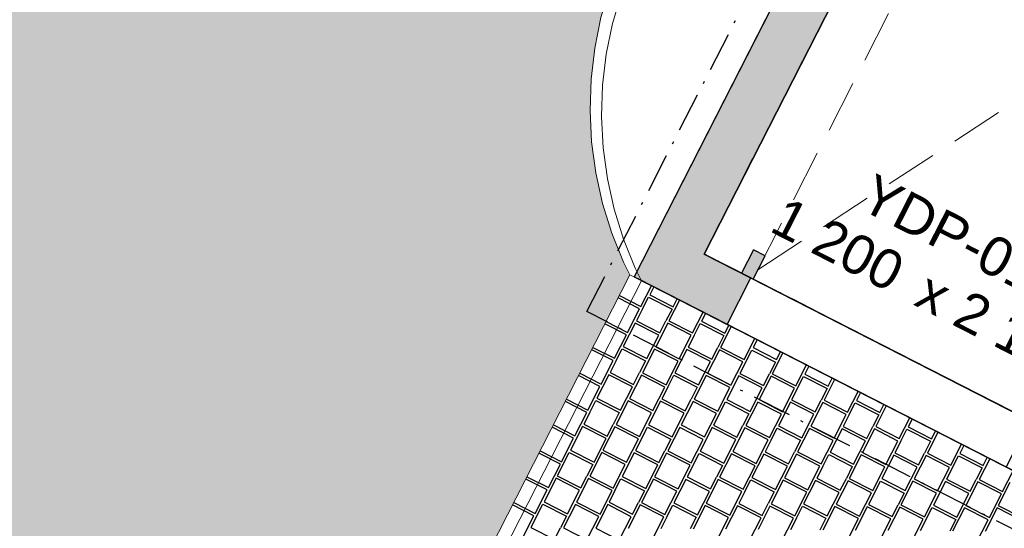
# Model space of a CAD drawing. Header units: millimetres. Extents: x 91549 to 157794, y 81579 to 142563.
# Tile 48 of 112: x 115373 to 119143, y 128778 to 130724. Entities that reach past the tile are written whole.
import ezdxf
from ezdxf.enums import TextEntityAlignment as Align

# ---------------------------------------------------------------- set-up
doc = ezdxf.new("R2010")
doc.units = ezdxf.units.MM
doc.header["$LTSCALE"] = 0.5
doc.header["$MEASUREMENT"] = 0
for name, pattern in [('Over snittplan', [520, 300, -100, 20, -100]), ('PLINE', [0]), ('Under snittplan', [600, 400, -200])]:
    doc.linetypes.add(name, pattern=pattern)
for name, color, linetype in [('231- Bærende yttervegger (Skravur)(Nye konstruksjoner)', 7, 'Continuous'), ('231- Bærende yttervegger(Nye konstruksjoner)', 7, 'Continuous'), ('244- Vinduer_ dører_ foldevegger(Nye konstruksjoner)', 7, 'Continuous'), ('26-- Yttertak(Nye konstruksjoner)', 7, 'Continuous'), ('761- Veger (kjøreveger_ sykkel- og gangveier mv) (Skravur)(Nye konstruksjoner)', 7, 'Continuous'), ('761- Veger (kjøreveger_ sykkel- og gangveier mv)(Nye konstruksjoner)', 7, 'Continuous'), ('842-M___1_100 Målsetting bygning(Nye konstruksjoner)', 7, 'Continuous'), ('852- Teknisk_symbolsk informasjon_ bygning(Nye konstruksjoner)', 7, 'Continuous'), ('862- M___BTA(Nye konstruksjoner)', 7, 'Continuous'), ('862- M___BTA(Polylinje)(Nye konstruksjoner)', 7, 'Continuous'), ('862- M___BTA(Tekst)(Nye konstruksjoner)', 7, 'Continuous'), ('862- M___Nettoareal(Nye konstruksjoner)', 7, 'Continuous'), ('862- M___Nettoareal(Polylinje)(Nye konstruksjoner)', 7, 'Continuous'), ('862- M___Nettoareal(Tekst)(Nye konstruksjoner)', 7, 'Continuous'), ('878- Annen overflate_visuell informasjon(Nye konstruksjoner)', 7, 'Continuous')]:
    doc.layers.add(name, color=color, linetype=linetype)
doc.layers.add('234- Vinduer_ dører_ porter(Nye konstruksjoner)', color=7, linetype='Continuous', lineweight=0)
doc.layers.add('256- Faste himlinger og overflatebehandling(Nye konstruksjoner)', color=7, linetype='Continuous', lineweight=0)
doc.styles.add('GENERATED_STYLE_1', font='arial.ttf')
doc.dimstyles.new('GENERATED_STYLE__1', dxfattribs={"dimtxt": 270.000005, "dimasz": 190, "dimexe": 0.18, "dimexo": 0.0625, "dimgap": 0, "dimtad": 1, "dimdec": 0, "dimzin": 0, "dimdsep": 46, "dimtxsty": 'GENERATED_STYLE_1', "dimblk": 'ARROWHEAD_6', "dimblk1": 'ARROWHEAD_6', "dimblk2": 'ARROWHEAD_6', "dimcen": 0.09, "dimse1": 1, "dimse2": 1, "dimclrd": 256, "dimclre": 256, "dimclrt": 256, "dimadec": 1, "dimazin": 0, "dimtfac": 1, "dimtdec": 4, "dimtmove": 0, "dimatfit": 3, "dimfxl": 1, "dimtolj": 1, "dimtzin": 0, "dimarcsym": 0})

# ---------------------------------------------------------------- blocks, each defined once
blk = doc.blocks.new('BTA boder ca.__2_1', base_point=(120955.3, 134882.4))
at = {"layer": '862- M___BTA(Polylinje)(Nye konstruksjoner)', "linetype": 'PLINE', "flags": 128}
blk.add_lwpolyline([(119203.2, 132634.4), (117724.9, 129740), (125962.6, 125532.5), (127440.9, 128426.8)], close=True, dxfattribs=at)
at = {"layer": '862- M___BTA(Tekst)(Nye konstruksjoner)', "style": 'GENERATED_STYLE_1'}
for tag, height, p in [('DUMMY_862', 200, (121408.7, 135856.4)), ('ROOM_NAME', 250, (121758.6, 135620.5)), ('DUMMY_861', 250, (120781.9, 133765.5))]:
    blk.add_attdef(tag, text='', height=height, rotation=242.9436, dxfattribs=at).set_placement(p, align=Align.TOP_LEFT)
blk = doc.blocks.new('Bod_107_9_1', base_point=(119871.3, 131264.6))
at = {"layer": '862- M___Nettoareal(Polylinje)(Nye konstruksjoner)', "linetype": 'PLINE', "flags": 128}
blk.add_lwpolyline([(119848.8, 128879.8), (121145.1, 131417.9), (119290.4, 132365.3), (117994, 129827.2)], close=True, dxfattribs=at)
at = {"layer": '862- M___Nettoareal(Tekst)(Nye konstruksjoner)', "insert": (119938, 131561.8), "char_height": 150, "attachment_point": 1, "rotation": 242.9436, "style": 'GENERATED_STYLE_1'}
blk.add_mtext('\\A1;{\\pql;\\pt0,24100;\\fArial|b0|i0|c0|p0;\\W1.000000;5,9\\fArial|b0|i0|c0|p0;\\W1.000000;\\A1{\\H.66x;\\S^  ;}\\fArial|b0|i0|c0|p0;\\W1.000000; m\\fArial|b0|i0|c0|p0;\\W1.000000;\\A1{\\H.66x;\\S2^  ;}}', dxfattribs=at)
at = {"layer": '862- M___Nettoareal(Tekst)(Nye konstruksjoner)', "style": 'GENERATED_STYLE_1'}
for tag, height, p in [('DUMMY_862', 150, (119970.5, 131545.2)), ('ROOM_NAME', 200, (120250.4, 131356.5)), ('DUMMY_861', 200, (120028.4, 130967.6))]:
    blk.add_attdef(tag, text='', height=height, rotation=242.9436, dxfattribs=at).set_placement(p, align=Align.TOP_LEFT)
blk = doc.blocks.new('Dørmarkør NOR[34]_1', base_point=(118615.5, 129285.2))
at = {"layer": '852- Teknisk_symbolsk informasjon_ bygning(Nye konstruksjoner)', "char_height": 150, "attachment_point": 7, "rotation": 332.9436, "style": 'GENERATED_STYLE_1'}
for s, insert in [('\\A1;{\\pql;\\pt0;\\fArial|b0|i0|c0|p0;\\W1.000000;\\fArial|b0|i0|c0|p0;\\H0.666667x;\\W1.000000;\\A1{\\H.66x;\\S^  ;}\\fArial|b0|i0|c0|p0;\\H1.500000x;\\W1.000000;\\fArial|b0|i0|c0|p0;\\W1.000000;}', (119547.3, 131109.5)), ('\\A1;{\\pql;\\pt0;\\fArial|b0|i0|c0|p0;\\W1.000000;1\xa0200\\fArial|b0|i0|c0|p0;\\W1.000000;\\A1{\\H.66x;\\S^  ;}\\fArial|b0|i0|c0|p0;\\W1.000000; x 2\xa0100\\fArial|b0|i0|c0|p0;\\W1.000000;\\A1{\\H.66x;\\S^  ;}}', (118218.4, 129878.2)), ('\\A1;{\\pql;\\pt0;\\fArial|b0|i0|c0|p0;\\W1.000000;YDP-01\\fArial|b0|i0|c0|p0;\\W1.000000;\\fArial|b0|i0|c0|p0;\\W1.000000;\\fArial|b0|i0|c0|p0;\\W1.000000;}', (118577.9, 130003.4))]:
    blk.add_mtext(s, dxfattribs=dict(at, insert=insert))
blk = doc.blocks.new('Leddport[27]_1', base_point=(-1071196.2, -15782375.2))
at = {"layer": '231- Bærende yttervegger (Skravur)(Nye konstruksjoner)', "linetype": 'Continuous'}
for points in [[(118226.5, 129820.7), (118182, 129843.5), (118136.5, 129754.4), (118181, 129731.7)], [(119231.9, 129194.9), (119276.4, 129172.2), (119321.9, 129261.2), (119277.4, 129284)]]:
    blk.add_hatch(color=256, dxfattribs=at).paths.add_polyline_path(points)
at = {"layer": '234- Vinduer_ dører_ porter(Nye konstruksjoner)', "linetype": 'Under snittplan'}
for p, q in [((118199.2, 129767.3), (119136.2, 131601.8)), ((119136.2, 131601.8), (120187.1, 131065.1)), ((119250.1, 129230.5), (119136.2, 131601.8)), ((118199.2, 129767.3), (120187.1, 131065.1)), ((120187.1, 131065.1), (119250.1, 129230.5))]:
    blk.add_line(p, q, dxfattribs=at)
at = {"layer": '244- Vinduer_ dører_ foldevegger(Nye konstruksjoner)', "linetype": 'PLINE'}
for p, q in [((118182, 129843.5), (118136.5, 129754.4)), ((118226.5, 129820.7), (118182, 129843.5)), ((118181, 129731.7), (118226.5, 129820.7)), ((118081.1, 129558.1), (118172.1, 129736.2)), ((118136.5, 129754.4), (118181, 129731.7)), ((119231.9, 129194.9), (118181, 129731.7)), ((119277.4, 129284), (119231.9, 129194.9)), ((119321.9, 129261.2), (119277.4, 129284)), ((119276.4, 129172.2), (119321.9, 129261.2)), ((119231.9, 129194.9), (119276.4, 129172.2)), ((119149.8, 129012.2), (119240.8, 129190.4))]:
    blk.add_line(p, q, dxfattribs=at)
at = {"layer": '852- Teknisk_symbolsk informasjon_ bygning(Nye konstruksjoner)'}
blk.add_blockref('Dørmarkør NOR[34]_1', (118615.5, 129285.2), dxfattribs=at)
blk = doc.blocks.new('*X122', base_point=(-1071196.2, -15782375.2))
at = {"layer": '761- Veger (kjøreveger_ sykkel- og gangveier mv) (Skravur)(Nye konstruksjoner)', "linetype": 'PLINE'}
for p, q in [((117750.8, 129626.5), (117791.4, 129706.1)), ((117800.4, 129701.5), (117785, 129671.3)), ((117746.2, 129617.5), (117664.3, 129659.3)), ((117668.9, 129668.3), (117750.8, 129626.5)), ((117757.5, 129617.4), (117780.4, 129662.4)), ((117780.4, 129662.4), (117870.4, 129616.4)), ((117785, 129671.3), (117875, 129625.4)), ((117899.4, 129650.9), (117858.7, 129571.3)), ((117875, 129625.4), (117890.4, 129655.5)), ((117700.2, 129527.5), (117746.2, 129617.5)), ((117757.5, 129617.4), (117734.5, 129572.4)), ((117870.4, 129616.4), (117847.4, 129571.4)), ((117734.5, 129572.4), (117824.4, 129526.5)), ((117824.4, 129526.5), (117847.4, 129571.4)), ((117858.7, 129571.3), (117948.7, 129525.4)), ((117948.7, 129525.4), (117989.3, 129605)), ((117998.3, 129600.4), (117982.9, 129570.3)), ((117695.6, 129518.5), (117613.7, 129560.4)), ((117618.3, 129569.4), (117700.2, 129527.5)), ((117729.9, 129563.4), (117684, 129473.5)), ((117819.8, 129517.5), (117729.9, 129563.4)), ((117854.1, 129562.3), (117808.2, 129472.4)), ((117944.1, 129516.4), (117854.1, 129562.3)), ((117955.3, 129516.3), (117978.3, 129561.3)), ((117978.3, 129561.3), (118068.3, 129515.3)), ((117982.9, 129570.3), (118072.9, 129524.3)), ((118097.2, 129549.9), (118056.6, 129470.3)), ((118072.9, 129524.3), (118088.2, 129554.5)), ((117649.7, 129428.6), (117695.6, 129518.5)), ((117773.9, 129427.5), (117819.8, 129517.5)), ((117898.1, 129426.5), (117944.1, 129516.4)), ((117955.3, 129516.3), (117932.4, 129471.3)), ((118068.3, 129515.3), (118045.3, 129470.4)), ((118146.5, 129424.3), (118187.2, 129503.9)), ((118196.2, 129499.3), (118180.8, 129469.2)), ((117645.1, 129419.6), (117563.2, 129461.4)), ((117567.8, 129470.4), (117649.7, 129428.6)), ((117656.4, 129419.5), (117679.4, 129464.5)), ((117679.4, 129464.5), (117769.3, 129418.5)), ((117684, 129473.5), (117773.9, 129427.5)), ((117803.6, 129463.4), (117757.6, 129373.5)), ((117893.5, 129417.5), (117803.6, 129463.4)), ((117808.2, 129472.4), (117898.1, 129426.5)), ((117927.8, 129462.3), (117881.8, 129372.4)), ((118017.7, 129416.4), (117927.8, 129462.3)), ((117932.4, 129471.3), (118022.3, 129425.4)), ((118052, 129461.3), (118006.1, 129371.3)), ((118022.3, 129425.4), (118045.3, 129470.4)), ((118141.9, 129415.3), (118052, 129461.3)), ((118056.6, 129470.3), (118146.5, 129424.3)), ((118153.2, 129415.2), (118176.2, 129460.2)), ((118176.2, 129460.2), (118266.1, 129414.3)), ((118180.8, 129469.2), (118270.7, 129423.3)), ((118295.1, 129448.8), (118254.5, 129369.2)), ((118270.7, 129423.3), (118286.1, 129453.4)), ((117599.2, 129329.6), (117645.1, 129419.6)), ((117656.4, 129419.5), (117633.4, 129374.5)), ((117769.3, 129418.5), (117746.3, 129373.6)), ((117847.6, 129327.5), (117893.5, 129417.5)), ((117971.8, 129326.5), (118017.7, 129416.4)), ((118096, 129325.4), (118141.9, 129415.3)), ((118153.2, 129415.2), (118130.3, 129370.3)), ((118266.1, 129414.3), (118243.2, 129369.3)), ((118344.4, 129323.3), (118385.1, 129402.9)), ((118394.1, 129398.3), (118378.7, 129368.1)), ((117594.6, 129320.7), (117512.7, 129362.5)), ((117517.3, 129371.5), (117599.2, 129329.6)), ((117628.8, 129365.5), (117582.9, 129275.6)), ((117718.8, 129319.6), (117628.8, 129365.5)), ((117633.4, 129374.5), (117723.4, 129328.6)), ((117753, 129364.5), (117707.1, 129274.5)), ((117723.4, 129328.6), (117746.3, 129373.6)), ((117843, 129318.5), (117753, 129364.5)), ((117757.6, 129373.5), (117847.6, 129327.5)), ((117854.3, 129318.4), (117877.2, 129363.4)), ((117877.2, 129363.4), (117967.2, 129317.5)), ((117881.8, 129372.4), (117971.8, 129326.5)), ((118001.5, 129362.3), (117955.5, 129272.4)), ((118091.4, 129316.4), (118001.5, 129362.3)), ((118006.1, 129371.3), (118096, 129325.4)), ((118125.7, 129361.3), (118079.7, 129271.3)), ((118215.6, 129315.3), (118125.7, 129361.3)), ((118130.3, 129370.3), (118220.2, 129324.3)), ((118249.9, 129360.2), (118203.9, 129270.3)), ((118220.2, 129324.3), (118243.2, 129369.3)), ((118339.8, 129314.3), (118249.9, 129360.2)), ((118254.5, 129369.2), (118344.4, 129323.3)), ((118351.1, 129314.2), (118374.1, 129359.1)), ((118374.1, 129359.1), (118464, 129313.2)), ((118378.7, 129368.1), (118468.6, 129322.2)), ((118493, 129347.7), (118452.4, 129268.1)), ((118468.6, 129322.2), (118484, 129352.3)), ((117548.6, 129230.7), (117594.6, 129320.7)), ((117672.8, 129229.6), (117718.8, 129319.6)), ((117797, 129228.6), (117843, 129318.5)), ((117854.3, 129318.4), (117831.3, 129273.5)), ((117967.2, 129317.5), (117944.2, 129272.5)), ((118045.5, 129226.4), (118091.4, 129316.4)), ((118169.7, 129225.4), (118215.6, 129315.3)), ((118293.9, 129224.3), (118339.8, 129314.3)), ((118351.1, 129314.2), (118328.1, 129269.2)), ((118464, 129313.2), (118441.1, 129268.2)), ((117466.7, 129272.5), (117548.6, 129230.7)), ((117582.9, 129275.6), (117672.8, 129229.6)), ((117707.1, 129274.5), (117797, 129228.6)), ((117831.3, 129273.5), (117921.3, 129227.5)), ((117921.3, 129227.5), (117944.2, 129272.5)), ((117955.5, 129272.4), (118045.5, 129226.4)), ((118079.7, 129271.3), (118169.7, 129225.4)), ((118203.9, 129270.3), (118293.9, 129224.3)), ((118542.3, 129222.2), (118583, 129301.8)), ((118592, 129297.2), (118576.6, 129267.1)), ((117544, 129221.7), (117462.1, 129263.5)), ((117555.3, 129221.6), (117578.3, 129266.6)), ((117578.3, 129266.6), (117668.2, 129220.6)), ((117702.5, 129265.5), (117656.6, 129175.6)), ((117792.5, 129219.6), (117702.5, 129265.5)), ((117826.7, 129264.5), (117780.8, 129174.5)), ((117916.7, 129218.5), (117826.7, 129264.5)), ((117950.9, 129263.4), (117905, 129173.4)), ((118040.9, 129217.4), (117950.9, 129263.4)), ((118052.2, 129217.4), (118075.1, 129262.3)), ((118075.1, 129262.3), (118165.1, 129216.4)), ((118199.3, 129261.3), (118153.4, 129171.3)), ((118289.3, 129215.3), (118199.3, 129261.3)), ((118323.5, 129260.2), (118277.6, 129170.2)), ((118413.5, 129214.3), (118323.5, 129260.2)), ((118328.1, 129269.2), (118418.1, 129223.2)), ((118447.8, 129259.1), (118401.8, 129169.2)), ((118418.1, 129223.2), (118441.1, 129268.2)), ((118537.7, 129213.2), (118447.8, 129259.1)), ((118452.4, 129268.1), (118542.3, 129222.2)), ((118549, 129213.1), (118572, 129258.1)), ((118572, 129258.1), (118661.9, 129212.1)), ((118576.6, 129267.1), (118666.5, 129221.1)), ((118690.9, 129246.7), (118650.2, 129167.1)), ((118666.5, 129221.1), (118681.9, 129251.2)), ((117498.1, 129131.8), (117544, 129221.7)), ((117555.3, 129221.6), (117532.4, 129176.6)), ((117668.2, 129220.6), (117645.3, 129175.7)), ((117746.5, 129129.6), (117792.5, 129219.6)), ((117870.7, 129128.6), (117916.7, 129218.5)), ((117994.9, 129127.5), (118040.9, 129217.4)), ((118052.2, 129217.4), (118029.2, 129172.4)), ((118165.1, 129216.4), (118142.1, 129171.4)), ((118243.3, 129125.4), (118289.3, 129215.3)), ((118367.6, 129124.3), (118413.5, 129214.3)), ((118491.8, 129123.2), (118537.7, 129213.2)), ((118549, 129213.1), (118526, 129168.1)), ((118661.9, 129212.1), (118638.9, 129167.2)), ((118740.2, 129121.1), (118780.8, 129200.7)), ((118789.8, 129196.1), (118774.4, 129166)), ((117493.5, 129122.8), (117411.6, 129164.6)), ((117416.2, 129173.6), (117498.1, 129131.8)), ((117527.8, 129167.6), (117481.8, 129077.7)), ((117617.7, 129121.7), (117527.8, 129167.6)), ((117532.4, 129176.6), (117622.3, 129130.7)), ((117652, 129166.6), (117606, 129076.6)), ((117622.3, 129130.7), (117645.3, 129175.7)), ((117741.9, 129120.6), (117652, 129166.6)), ((117656.6, 129175.6), (117746.5, 129129.6)), ((117753.2, 129120.5), (117776.2, 129165.5)), ((117776.2, 129165.5), (117866.1, 129119.6)), ((117780.8, 129174.5), (117870.7, 129128.6)), ((117900.4, 129164.4), (117854.4, 129074.5)), ((117990.3, 129118.5), (117900.4, 129164.4)), ((117905, 129173.4), (117994.9, 129127.5)), ((118024.6, 129163.4), (117978.7, 129073.4)), ((118114.5, 129117.4), (118024.6, 129163.4)), ((118029.2, 129172.4), (118119.1, 129126.4)), ((118148.8, 129162.3), (118102.9, 129072.4)), ((118119.1, 129126.4), (118142.1, 129171.4)), ((118238.8, 129116.4), (118148.8, 129162.3)), ((118153.4, 129171.3), (118243.3, 129125.4)), ((118250, 129116.3), (118273, 129161.3)), ((118273, 129161.3), (118363, 129115.3)), ((118277.6, 129170.2), (118367.6, 129124.3)), ((118397.2, 129160.2), (118351.3, 129070.2)), ((118487.2, 129114.2), (118397.2, 129160.2)), ((118401.8, 129169.2), (118491.8, 129123.2)), ((118521.4, 129159.1), (118475.5, 129069.2)), ((118611.4, 129113.2), (118521.4, 129159.1)), ((118526, 129168.1), (118616, 129122.2)), ((118645.6, 129158.1), (118599.7, 129068.1)), ((118616, 129122.2), (118638.9, 129167.2)), ((118735.6, 129112.1), (118645.6, 129158.1)), ((118650.2, 129167.1), (118740.2, 129121.1)), ((118746.9, 129112), (118769.8, 129157)), ((118769.8, 129157), (118859.8, 129111.1)), ((118774.4, 129166), (118864.4, 129120)), ((117447.6, 129032.8), (117493.5, 129122.8)), ((117571.8, 129031.8), (117617.7, 129121.7)), ((117696, 129030.7), (117741.9, 129120.6)), ((117753.2, 129120.5), (117730.2, 129075.6)), ((117866.1, 129119.6), (117843.2, 129074.6)), ((118888.8, 129145.6), (118848.1, 129066)), ((118864.4, 129120), (118879.8, 129150.2)), ((117944.4, 129028.6), (117990.3, 129118.5)), ((118068.6, 129027.5), (118114.5, 129117.4)), ((118192.8, 129026.4), (118238.8, 129116.4)), ((118250, 129116.3), (118227.1, 129071.3)), ((118363, 129115.3), (118340, 129070.3)), ((118441.2, 129024.3), (118487.2, 129114.2)), ((118565.4, 129023.2), (118611.4, 129113.2)), ((118689.6, 129022.2), (118735.6, 129112.1)), ((118746.9, 129112), (118723.9, 129067)), ((118859.8, 129111.1), (118836.8, 129066.1)), ((118938.1, 129020), (118978.7, 129099.6)), ((118987.7, 129095), (118972.3, 129064.9)), ((117443, 129023.8), (117361.1, 129065.7)), ((117365.6, 129074.7), (117447.6, 129032.8)), ((117454.3, 129023.7), (117477.2, 129068.7)), ((117477.2, 129068.7), (117567.2, 129022.8)), ((117481.8, 129077.7), (117571.8, 129031.8)), ((117601.4, 129067.6), (117555.5, 128977.7)), ((117691.4, 129021.7), (117601.4, 129067.6)), ((117606, 129076.6), (117696, 129030.7)), ((117725.6, 129066.6), (117679.7, 128976.6)), ((117815.6, 129020.6), (117725.6, 129066.6)), ((117730.2, 129075.6), (117820.2, 129029.6)), ((117849.9, 129065.5), (117803.9, 128975.6)), ((117820.2, 129029.6), (117843.2, 129074.6)), ((117939.8, 129019.6), (117849.9, 129065.5)), ((117854.4, 129074.5), (117944.4, 129028.6)), ((117951.1, 129019.5), (117974.1, 129064.4)), ((117974.1, 129064.4), (118064, 129018.5)), ((117978.7, 129073.4), (118068.6, 129027.5)), ((118098.3, 129063.4), (118052.3, 128973.4)), ((118188.2, 129017.4), (118098.3, 129063.4)), ((118102.9, 129072.4), (118192.8, 129026.4)), ((118222.5, 129062.3), (118176.5, 128972.4)), ((118312.4, 129016.4), (118222.5, 129062.3)), ((118227.1, 129071.3), (118317, 129025.4)), ((118346.7, 129061.2), (118300.7, 128971.3)), ((118317, 129025.4), (118340, 129070.3)), ((118436.6, 129015.3), (118346.7, 129061.2)), ((118351.3, 129070.2), (118441.2, 129024.3)), ((118447.9, 129015.2), (118470.9, 129060.2)), ((118470.9, 129060.2), (118560.8, 129014.2)), ((118475.5, 129069.2), (118565.4, 129023.2)), ((118595.1, 129059.1), (118549.2, 128969.2)), ((118685.1, 129013.2), (118595.1, 129059.1)), ((118599.7, 129068.1), (118689.6, 129022.2)), ((118719.3, 129058.1), (118673.4, 128968.1)), ((118809.3, 129012.1), (118719.3, 129058.1)), ((118723.9, 129067), (118813.9, 129021.1)), ((118843.5, 129057), (118797.6, 128967)), ((118813.9, 129021.1), (118836.8, 129066.1)), ((118933.5, 129011), (118843.5, 129057)), ((118848.1, 129066), (118938.1, 129020)), ((118944.8, 129010.9), (118967.7, 129055.9)), ((118967.7, 129055.9), (119057.7, 129010)), ((118972.3, 129064.9), (119062.3, 129019)), ((119086.7, 129044.5), (119046, 128964.9)), ((119062.3, 129019), (119077.7, 129049.1)), ((117397, 128933.9), (117443, 129023.8)), ((117454.3, 129023.7), (117431.3, 128978.8)), ((117567.2, 129022.8), (117544.2, 128977.8)), ((117645.4, 128931.8), (117691.4, 129021.7)), ((117769.6, 128930.7), (117815.6, 129020.6)), ((117893.9, 128929.6), (117939.8, 129019.6)), ((117951.1, 129019.5), (117928.1, 128974.5)), ((118064, 129018.5), (118041, 128973.5)), ((118142.3, 128927.5), (118188.2, 129017.4)), ((118266.5, 128926.4), (118312.4, 129016.4)), ((118390.7, 128925.4), (118436.6, 129015.3)), ((118447.9, 129015.2), (118425, 128970.2)), ((118560.8, 129014.2), (118537.9, 128969.3)), ((118639.1, 128923.2), (118685.1, 129013.2)), ((118763.3, 128922.2), (118809.3, 129012.1)), ((118887.5, 128921.1), (118933.5, 129011)), ((118944.8, 129010.9), (118921.8, 128966)), ((119057.7, 129010), (119034.7, 128965)), ((117315.1, 128975.7), (117397, 128933.9)), ((117426.7, 128969.8), (117380.7, 128879.8)), ((117516.6, 128923.8), (117426.7, 128969.8)), ((117431.3, 128978.8), (117521.2, 128932.8)), ((117550.9, 128968.7), (117505, 128878.8)), ((117521.2, 128932.8), (117544.2, 128977.8)), ((117640.8, 128922.8), (117550.9, 128968.7)), ((117555.5, 128977.7), (117645.4, 128931.8)), ((117679.7, 128976.6), (117769.6, 128930.7)), ((117803.9, 128975.6), (117893.9, 128929.6)), ((117928.1, 128974.5), (118018.1, 128928.6)), ((118018.1, 128928.6), (118041, 128973.5)), ((118052.3, 128973.4), (118142.3, 128927.5)), ((118176.5, 128972.4), (118266.5, 128926.4)), ((118300.7, 128971.3), (118390.7, 128925.4)), ((118425, 128970.2), (118514.9, 128924.3)), ((118514.9, 128924.3), (118537.9, 128969.3)), ((118549.2, 128969.2), (118639.1, 128923.2)), ((118673.4, 128968.1), (118763.3, 128922.2)), ((119135.9, 128919), (119176.6, 128998.6)), ((117392.4, 128924.9), (117310.5, 128966.7)), ((117652.1, 128922.7), (117675.1, 128967.6)), ((117675.1, 128967.6), (117765.1, 128921.7)), ((117799.3, 128966.6), (117753.4, 128876.6)), ((117889.3, 128920.6), (117799.3, 128966.6)), ((117923.5, 128965.5), (117877.6, 128875.6)), ((118013.5, 128919.6), (117923.5, 128965.5)), ((118047.7, 128964.4), (118001.8, 128874.5)), ((118137.7, 128918.5), (118047.7, 128964.4)), ((118149, 128918.4), (118171.9, 128963.4)), ((118171.9, 128963.4), (118261.9, 128917.4)), ((118296.2, 128962.3), (118250.2, 128872.4)), ((118386.1, 128916.4), (118296.2, 128962.3)), ((118420.4, 128961.2), (118374.4, 128871.3)), ((118510.3, 128915.3), (118420.4, 128961.2)), ((118544.6, 128960.2), (118498.6, 128870.2)), ((118634.5, 128914.2), (118544.6, 128960.2)), ((118645.8, 128914.1), (118668.8, 128959.1)), ((118668.8, 128959.1), (118758.7, 128913.2)), ((118793, 128958), (118747, 128868.1)), ((118882.9, 128912.1), (118793, 128958)), ((118797.6, 128967), (118887.5, 128921.1)), ((118917.2, 128957), (118871.3, 128867)), ((119007.1, 128911), (118917.2, 128957)), ((118921.8, 128966), (119011.7, 128920)), ((119041.4, 128955.9), (118995.5, 128866)), ((119011.7, 128920), (119034.7, 128965)), ((119131.4, 128910), (119041.4, 128955.9)), ((119046, 128964.9), (119135.9, 128919)), ((119142.6, 128909.9), (119165.6, 128954.9)), ((117346.5, 128834.9), (117392.4, 128924.9)), ((117470.7, 128833.9), (117516.6, 128923.8)), ((117594.9, 128832.8), (117640.8, 128922.8)), ((117652.1, 128922.7), (117629.2, 128877.7)), ((117765.1, 128921.7), (117742.1, 128876.7)), ((117843.3, 128830.7), (117889.3, 128920.6)), ((117967.5, 128829.6), (118013.5, 128919.6)), ((118091.7, 128828.5), (118137.7, 128918.5)), ((118149, 128918.4), (118126, 128873.4)), ((118261.9, 128917.4), (118238.9, 128872.5)), ((118340.2, 128826.4), (118386.1, 128916.4)), ((118464.4, 128825.4), (118510.3, 128915.3)), ((118588.6, 128824.3), (118634.5, 128914.2)), ((118645.8, 128914.1), (118622.8, 128869.2)), ((118758.7, 128913.2), (118735.8, 128868.2)), ((118837, 128822.2), (118882.9, 128912.1)), ((118961.2, 128821.1), (119007.1, 128911)), ((119085.4, 128820), (119131.4, 128910)), ((119142.6, 128909.9), (119119.7, 128864.9)), ((117341.9, 128825.9), (117260, 128867.8)), ((117264.6, 128876.8), (117346.5, 128834.9)), ((117353.2, 128825.8), (117376.2, 128870.8)), ((117376.2, 128870.8), (117466.1, 128824.9)), ((117380.7, 128879.8), (117470.7, 128833.9)), ((117500.4, 128869.8), (117454.4, 128779.8)), ((117590.3, 128823.8), (117500.4, 128869.8)), ((117505, 128878.8), (117594.9, 128832.8)), ((117624.6, 128868.7), (117578.6, 128778.7)), ((117714.5, 128822.7), (117624.6, 128868.7)), ((117629.2, 128877.7), (117719.1, 128831.7)), ((117748.8, 128867.6), (117702.8, 128777.7)), ((117719.1, 128831.7), (117742.1, 128876.7)), ((117838.7, 128821.7), (117748.8, 128867.6)), ((117753.4, 128876.6), (117843.3, 128830.7)), ((117850, 128821.6), (117873, 128866.6)), ((117873, 128866.6), (117962.9, 128820.6)), ((117877.6, 128875.6), (117967.5, 128829.6)), ((117997.2, 128865.5), (117951.3, 128775.5)), ((118087.1, 128819.6), (117997.2, 128865.5)), ((118001.8, 128874.5), (118091.7, 128828.5)), ((118121.4, 128864.4), (118075.5, 128774.5)), ((118211.4, 128818.5), (118121.4, 128864.4)), ((118126, 128873.4), (118215.9, 128827.5)), ((118245.6, 128863.4), (118199.7, 128773.4)), ((118215.9, 128827.5), (118238.9, 128872.5)), ((118335.6, 128817.4), (118245.6, 128863.4)), ((118250.2, 128872.4), (118340.2, 128826.4)), ((118346.9, 128817.3), (118369.8, 128862.3)), ((118369.8, 128862.3), (118459.8, 128816.4)), ((118374.4, 128871.3), (118464.4, 128825.4)), ((118494, 128861.2), (118448.1, 128771.3)), ((118584, 128815.3), (118494, 128861.2)), ((118498.6, 128870.2), (118588.6, 128824.3)), ((118618.2, 128860.2), (118572.3, 128770.2)), ((118708.2, 128814.2), (118618.2, 128860.2)), ((118622.8, 128869.2), (118712.8, 128823.2)), ((118742.5, 128859.1), (118696.5, 128769.2)), ((118712.8, 128823.2), (118735.8, 128868.2)), ((118832.4, 128813.2), (118742.5, 128859.1)), ((118747, 128868.1), (118837, 128822.2)), ((118843.7, 128813.1), (118866.7, 128858)), ((118866.7, 128858), (118956.6, 128812.1)), ((118871.3, 128867), (118961.2, 128821.1)), ((118990.9, 128857), (118944.9, 128767)), ((119080.8, 128811), (118990.9, 128857)), ((118995.5, 128866), (119085.4, 128820)), ((119115.1, 128855.9), (119069.1, 128766)), ((119205, 128810), (119115.1, 128855.9)), ((119119.7, 128864.9), (119209.6, 128819)), ((117295.9, 128736), (117341.9, 128825.9)), ((117353.2, 128825.8), (117330.2, 128780.9)), ((117466.1, 128824.9), (117443.1, 128779.9)), ((117544.4, 128733.9), (117590.3, 128823.8)), ((117668.6, 128732.8), (117714.5, 128822.7)), ((117792.8, 128731.7), (117838.7, 128821.7)), ((117850, 128821.6), (117827, 128776.6)), ((117962.9, 128820.6), (117940, 128775.6)), ((118041.2, 128729.6), (118087.1, 128819.6)), ((118165.4, 128728.5), (118211.4, 128818.5)), ((118289.6, 128727.5), (118335.6, 128817.4)), ((118346.9, 128817.3), (118323.9, 128772.4)), ((117330.2, 128780.9), (117420.2, 128734.9)), ((117420.2, 128734.9), (117443.1, 128779.9)), ((117454.4, 128779.8), (117544.4, 128733.9)), ((118459.8, 128816.4), (118436.8, 128771.4)), ((118538, 128725.3), (118584, 128815.3)), ((118662.2, 128724.3), (118708.2, 128814.2)), ((118786.5, 128723.2), (118832.4, 128813.2)), ((118843.7, 128813.1), (118820.7, 128768.1)), ((118956.6, 128812.1), (118933.6, 128767.1)), ((119034.9, 128721.1), (119080.8, 128811)), ((117578.6, 128778.7), (117668.6, 128732.8))]:
    blk.add_line(p, q, dxfattribs=at)
blk = doc.blocks.new('*D231', base_point=(-1071196.2, -15782375.2))
at = {"layer": '842-M___1_100 Målsetting bygning(Nye konstruksjoner)', "linetype": 'PLINE'}
for p, q in [((117028.3, 136970.9), (114753.9, 132518.1)), ((114797.5, 132383.5), (114710.4, 132652.6)), ((114587, 132603.3), (114920.9, 132432.8)), ((114753.9, 132518.1), (111115, 125393.6)), ((111158.6, 125259), (111071.4, 125528.1)), ((110948, 125478.9), (111282, 125308.3))]:
    blk.add_line(p, q, dxfattribs=at)
at = {"layer": '842-M___1_100 Målsetting bygning(Nye konstruksjoner)', "insert": (113193.3, 129343.9), "char_height": 270, "attachment_point": 7, "rotation": 242.9436, "style": 'GENERATED_STYLE_1'}
blk.add_mtext('\\A1;{\\pql;\\fArial|b0|i0|c0|p0;\\W1.000000;8\xa0000}', dxfattribs=at)
blk = doc.blocks.new('ARROWHEAD_6')
at = {"linetype": 'Continuous'}
for p, q in [((-0.5, -0.5), (0.5, 0.5)), ((0, 0), (-1, 0))]:
    blk.add_line(p, q, dxfattribs=at)

msp = doc.modelspace()

# ---------------------------------------------------------------- hatches: boundary and pattern name
at = {"layer": '231- Bærende yttervegger (Skravur)(Nye konstruksjoner)', "linetype": 'Continuous'}
for points in [[(119112.3, 132456.2), (117815.9, 129918.1), (117994, 129827.2), (119290.4, 132365.3)], [(117724.9, 129740), (117994, 129827.2), (117815.9, 129918.1)], [(117994, 129827.2), (117724.9, 129740), (117903, 129649.1)], [(117903, 129649.1), (118081.1, 129558.1), (118172.1, 129736.2), (117994, 129827.2)]]:
    msp.add_hatch(color=256, dxfattribs=at).paths.add_polyline_path(points)
at = {"layer": '761- Veger (kjøreveger_ sykkel- og gangveier mv) (Skravur)(Nye konstruksjoner)', "linetype": 'Continuous'}
msp.add_hatch(color=256, dxfattribs=at).paths.add_polyline_path([(109953.3, 134970), (106314.4, 127845.6), (114062.3, 123888.2), (115462.1, 126628.8), (115506.2, 126710.7), (115566.1, 126799.2), (115634, 126881.6), (115709.4, 126957.4), (115791.5, 127025.8), (115879.7, 127086.1), (115973.1, 127138), (116071, 127180.9), (116172.4, 127214.4), (116276.6, 127238.3), (116382.5, 127252.3), (116435.9, 127254.3), (117709.5, 129747.9), (117685.1, 129796), (117640.1, 129906.9), (117604.5, 130021.2), (117578.6, 130138.1), (117562.6, 130256.8), (117556.5, 130376.3), (117560.5, 130496), (117574.5, 130614.9), (117598.3, 130732.2), (117632, 130847.1), (117675.1, 130958.8), (117701.2, 131012.7)])

# ---------------------------------------------------------------- linework, layer by layer
at = {"layer": '231- Bærende yttervegger(Nye konstruksjoner)', "linetype": 'PLINE'}
msp.add_line((118081.1, 129558.1), (118172.1, 129736.2), dxfattribs=at)
at = {"layer": '231- Bærende yttervegger(Nye konstruksjoner)', "linetype": 'PLINE', "flags": 128}
for points in [[(119112.3, 132456.2), (117724.9, 129740)], [(117994, 129827.2), (119290.4, 132365.3)], [(118172.1, 129736.2), (117994, 129827.2)], [(117724.9, 129740), (117903, 129649.1)], [(117903, 129649.1), (118081.1, 129558.1)]]:
    msp.add_lwpolyline(points, dxfattribs=at)
at = {"layer": '256- Faste himlinger og overflatebehandling(Nye konstruksjoner)', "linetype": 'PLINE', "flags": 128}
for points in [[(117701.2, 131012.7), (117675.1, 130958.8), (117632, 130847.1), (117598.3, 130732.2), (117574.5, 130614.9), (117560.5, 130496), (117556.5, 130376.3), (117562.6, 130256.8), (117578.6, 130138.1), (117604.5, 130021.2), (117640.1, 129906.9), (117685.1, 129796), (117709.5, 129747.9)], [(117745.7, 130990), (117719.5, 130936.1), (117676.4, 130824.4), (117642.8, 130709.5), (117618.9, 130592.2), (117604.9, 130473.3), (117600.9, 130353.6), (117607, 130234.1), (117623, 130115.4), (117648.9, 129998.5), (117684.5, 129884.2), (117729.6, 129773.3), (117754, 129725.2)], [(116435.9, 127254.3), (117709.5, 129747.9)], [(117709.5, 129747.9), (116435.9, 127254.3)], [(117754, 129725.2), (116480.3, 127231.6)], [(117709.5, 129747.9), (125962.6, 125532.5)], [(117709.5, 129747.9), (117754, 129725.2)]]:
    msp.add_lwpolyline(points, dxfattribs=at)
at = {"layer": '26-- Yttertak(Nye konstruksjoner)', "linetype": 'Over snittplan', "flags": 128}
for points in [[(117544.9, 129607.4), (118375, 131232.7)], [(117994, 129827.2), (118642.2, 131096.2)], [(125875.5, 125801.6), (117994, 129827.2)], [(125960.7, 125308.9), (117544.9, 129607.4)]]:
    msp.add_lwpolyline(points, dxfattribs=at)
at = {"layer": '878- Annen overflate_visuell informasjon(Nye konstruksjoner)', "linetype": 'PLINE', "flags": 128}
msp.add_lwpolyline([(124849.4, 126101.1), (117740.3, 129732.2)], dxfattribs=at)

# ---------------------------------------------------------------- block references
at = {"layer": '244- Vinduer_ dører_ foldevegger(Nye konstruksjoner)', "linetype": 'PLINE'}
msp.add_blockref('Leddport[27]_1', (-1071196.2, -15782375.2), dxfattribs=at)
at = {"layer": '761- Veger (kjøreveger_ sykkel- og gangveier mv)(Nye konstruksjoner)', "linetype": 'PLINE'}
msp.add_blockref('*X122', (-1071196.2, -15782375.2), dxfattribs=at)
at = {"layer": '862- M___BTA(Nye konstruksjoner)', "linetype": 'Continuous'}
msp.add_blockref('BTA boder ca.__2_1', (120955.3, 134882.4), dxfattribs=at)
at = {"layer": '862- M___Nettoareal(Nye konstruksjoner)', "linetype": 'Continuous'}
ref = msp.add_blockref('Bod_107_9_1', (119871.3, 131264.6), dxfattribs=at)
ref.add_attrib('ROOM_NAME', 'Bod', dxfattribs={"layer": '862- M___Nettoareal(Tekst)(Nye konstruksjoner)', "color": 7, "height": 200, "rotation": 242.9436, "style": 'GENERATED_STYLE_1'}).set_placement((120250.4, 131356.5), align=Align.TOP_LEFT)

# ---------------------------------------------------------------- dimensions: what is measured, and where the dimension line sits
at = {"layer": '842-M___1_100 Målsetting bygning(Nye konstruksjoner)', "linetype": 'Continuous'}
dim = msp.add_linear_dim(base=(111115, 125393.6), p1=(113067.7, 133379.3), p2=(111744.2, 125072.2), angle=242.9436, dimstyle='GENERATED_STYLE__1', dxfattribs=at)
dim.commit()
dim.dimension.update_dxf_attribs({"geometry": '*D231', "text_midpoint": (113102.9, 128870), "dimtype": 160, "text_rotation": 242.9436})

doc.saveas('drawing.dxf')
